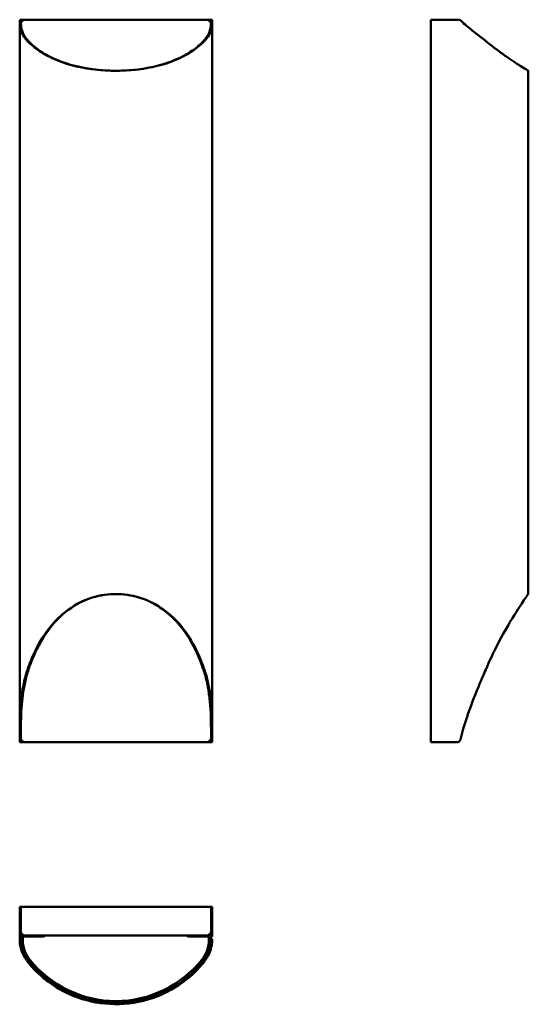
# Model space of a CAD drawing. Header units: millimetres. Extents: x 1727 to 2149, y 697 to 1515.
import ezdxf

# ---------------------------------------------------------------- set-up
doc = ezdxf.new("R2010")
doc.units = ezdxf.units.MM
doc.header["$LTSCALE"] = 4
doc.layers.add('Visibile (ISO)', color=7, linetype='Continuous', lineweight=50)

msp = doc.modelspace()

# ---------------------------------------------------------------- linework, layer by layer
at = {"layer": 'Visibile (ISO)'}
for p, q in [((1727.79, 1514.93), (1726.79, 1514.93)), ((1726.79, 1514.12), (1726.79, 1514.93)), ((1726.79, 1514.12), (1726.79, 1512.18)), ((1727.79, 1514.93), (1727.79, 1514.12)), ((1727.79, 1514.93), (1729.15, 1514.93)), ((1727.79, 1512.18), (1727.79, 1514.12)), ((1729.15, 1513.93), (1727.79, 1513.93)), ((1729.15, 1513.43), (1727.79, 1513.43)), ((1729.15, 1513.43), (1729.15, 1514.93)), ((1729.15, 1514.93), (1884.15, 1514.93)), ((1884.15, 1514.93), (1885.65, 1514.93)), ((1884.15, 1514.93), (1884.15, 1513.43)), ((1885.65, 1513.93), (1884.15, 1513.93)), ((1885.65, 1513.43), (1884.15, 1513.43)), ((1885.65, 1514.12), (1885.65, 1514.93)), ((1886.65, 1514.93), (1885.65, 1514.93)), ((1885.65, 1514.12), (1885.65, 1512.18)), ((1885.65, 1514.12), (1885.65, 1513.93)), ((1885.65, 1513.43), (1885.65, 1512.18)), ((1886.65, 1514.93), (1886.65, 1514.12)), ((1886.65, 1512.18), (1886.65, 1514.12)), ((2068.19, 1514.93), (2091.01, 1514.93)), ((2068.19, 914.93), (2068.19, 1514.93)), ((1726.79, 926.16), (1726.79, 1512.18)), ((1886.65, 1512.18), (1886.65, 926.16)), ((2149.14, 1472.54), (2149.14, 1038.02)), ((1726.79, 926.16), (1726.79, 917.19)), ((1727.79, 917.19), (1727.79, 926.16)), ((1885.65, 926.16), (1885.65, 917.19)), ((1886.65, 917.19), (1886.65, 926.16)), ((1726.79, 914.93), (1726.79, 917.19)), ((1727.79, 917.19), (1727.79, 915.05)), ((1727.79, 916.43), (1729.15, 916.43)), ((1727.79, 915.93), (1729.15, 915.93)), ((1729.15, 914.93), (1729.15, 916.43)), ((1884.15, 916.43), (1885.65, 916.43)), ((1884.15, 916.43), (1884.15, 914.93)), ((1884.15, 915.93), (1885.65, 915.93)), ((1885.65, 915.05), (1885.65, 917.19)), ((1886.65, 917.19), (1886.65, 914.93)), ((1726.79, 914.93), (1727.65, 914.93)), ((1727.65, 914.93), (1727.65, 915.05)), ((1729.15, 914.93), (1727.65, 914.93)), ((1884.15, 914.93), (1729.15, 914.93)), ((1885.65, 914.93), (1884.15, 914.93)), ((1885.65, 915.05), (1885.65, 914.93)), ((1885.65, 914.93), (1886.65, 914.93)), ((2089.85, 914.93), (2068.19, 914.93)), ((2089.85, 914.93), (2090.69, 914.93)), ((2090.69, 914.93), (2090.69, 915.05)), ((1726.79, 778.4), (1726.79, 755.59)), ((1726.79, 778.4), (1727.79, 778.4)), ((1727.65, 778.4), (1885.65, 778.4)), ((1727.65, 755.9), (1727.65, 778.4)), ((1727.79, 755.59), (1727.79, 778.4)), ((1885.65, 778.4), (1885.65, 755.59)), ((1885.65, 778.4), (1885.65, 778.4)), ((1886.65, 778.4), (1885.65, 778.4)), ((1885.65, 778.4), (1885.65, 755.9)), ((1886.65, 755.59), (1886.65, 778.4)), ((1726.79, 753.55), (1726.79, 755.59)), ((1726.79, 753.55), (1726.79, 751.42)), ((1727.65, 755.9), (1729.15, 755.9)), ((1727.79, 755.59), (1727.79, 753.55)), ((1727.79, 751.42), (1727.79, 753.55)), ((1729.15, 754.4), (1729.15, 755.9)), ((1884.15, 754.4), (1729.15, 754.4)), ((1729.35, 752.64), (1729.35, 751.14)), ((1746.65, 753.64), (1730.35, 753.64)), ((1866.65, 753.64), (1882.95, 753.64)), ((1883.95, 751.14), (1883.95, 752.64)), ((1884.15, 755.9), (1885.65, 755.9)), ((1884.15, 755.9), (1884.15, 754.4)), ((1885.65, 755.59), (1885.65, 753.55)), ((1885.65, 751.42), (1885.65, 753.84)), ((1885.65, 753.55), (1885.65, 751.42)), ((1886.65, 754.93), (1886.65, 756.99)), ((1886.65, 753.55), (1886.65, 755.59)), ((1885.65, 751.42), (1885.65, 751.42)), ((1733.47, 732.54), (1733.67, 732.31)), ((1734.44, 732.93), (1734.25, 733.17)), ((1879.19, 733.17), (1878.99, 732.93)), ((1879.77, 732.31), (1879.96, 732.54))]:
    msp.add_line(p, q, dxfattribs=at)
for centre, radius, start, end in [((2091.01, 1511.93), 3, 47.03395, 90), ((2198.69, 1627.54), 155, 227.03395, 228.09725), ((2089.85, 917.93), 3, 270, 345.81454), ((2090.69, 916.43), 1.5, 270, 342.28535), ((1729.15, 755.9), 1.5, 204.76263, 270), ((1729.15, 755.9), 0.5, 180, 270), ((1730.35, 752.64), 1, 90, 180), ((1746.65, 754.64), 1, 270, 346.22833), ((1866.65, 754.64), 1, 193.77167, 270), ((1882.95, 752.64), 1, 0, 90), ((1884.15, 755.9), 1.5, 270, 0), ((1884.15, 755.9), 0.5, 270, 0), ((1756.17, 751.14), 26.82, 180, 218.92245), ((1857.13, 751.14), 26.82, 321.07755, 0), ((1807.19, 792.34), 92.4, 218.92245, 269.62153), ((1806.11, 792.34), 92.4, 270.37847, 321.07755), ((1806.65, 709.94), 10, 269.62153, 270.37847)]:
    msp.add_arc(centre, radius, start, end, dxfattribs=at)
for centre, major_axis, ratio, start_param, end_param in [((1786.01, 1627.54), (0, -155), 0.62932, 5.714431, 5.716786), ((1786.79, 1627.54), (0, 155), 0.62932, 2.572838, 2.575193), ((1826.65, 1627.54), (0, -155), 0.62932, 0.5664, 0.568755), ((1827.43, 1627.54), (0, 155), 0.62932, 3.707992, 3.710347), ((2178.93, 1627.54), (0, -155), 0.777146, 5.714431, 5.716786), ((1786.01, 834.93), (0, 203.09), 0.359046, 0.800666, 0.804489), ((1786.79, 834.93), (0, 203.09), 0.359046, 0.800666, 0.804489), ((1826.65, 834.93), (0, 203.09), 0.359046, 5.478697, 5.482519), ((1827.43, 834.93), (0, 203.09), 0.359046, 5.478697, 5.482519), ((2178.93, 834.93), (0, 203.09), 0.443385, 0.800666, 0.804489), ((2198.69, 834.93), (0, 203.09), 0.57053, 1.104911, 1.153743)]:
    msp.add_ellipse(centre, major_axis=major_axis, ratio=ratio, start_param=start_param, end_param=end_param, dxfattribs=at)
for points, knots in [([(1733.47, 1496.95), (1731.21, 1499.2), (1729.53, 1501.57), (1727.87, 1505.38), (1727.46, 1506.69), (1726.92, 1509.38), (1726.79, 1510.76), (1726.79, 1512.18)], [0, 0, 0, 0, 1.273243, 1.273243, 1.914013, 1.914013, 2.5583, 2.5583, 2.5583, 2.5583]), ([(1727.79, 1512.18), (1727.79, 1511.47), (1727.82, 1510.77), (1728.11, 1507.66), (1728.73, 1505.37), (1730.86, 1500.98), (1732.34, 1498.92), (1734.25, 1496.95)], [0, 0, 0, 0, 0.317262, 0.317262, 1.421457, 1.421457, 2.511897, 2.511897, 2.511897, 2.511897]), ([(1879.19, 1496.95), (1881.38, 1499.2), (1883, 1501.58), (1884.6, 1505.38), (1885, 1506.69), (1885.39, 1508.7), (1885.49, 1509.39), (1885.62, 1510.77), (1885.65, 1511.47), (1885.65, 1512.18)], [0, 0, 0, 0, 1.24457, 1.24457, 1.872157, 1.872157, 2.187534, 2.187534, 2.504107, 2.504107, 2.504107, 2.504107]), ([(1886.65, 1512.18), (1886.65, 1510.76), (1886.52, 1509.38), (1885.84, 1506.02), (1885.13, 1504.09), (1883.02, 1500.39), (1881.66, 1498.63), (1879.96, 1496.95)], [0, 0, 0, 0, 0.646853, 0.646853, 1.611661, 1.611661, 2.567811, 2.567811, 2.567811, 2.567811]), ([(2114.05, 1496.95), (2111.26, 1499.2), (2108.17, 1501.57), (2103.34, 1505.38), (2101.7, 1506.69), (2098.42, 1509.38), (2096.79, 1510.76), (2095.17, 1512.18)], [0, 0, 0, 0, 1.273243, 1.273243, 1.914013, 1.914013, 2.5583, 2.5583, 2.5583, 2.5583]), ([(1879.77, 1496.75), (1878.94, 1495.92), (1878.1, 1495.12), (1873.76, 1491.24), (1869.86, 1488.46), (1857.34, 1481.34), (1847.76, 1477.89), (1827.08, 1473.5), (1816.41, 1472.47), (1795.09, 1472.62), (1784.74, 1473.74), (1766.51, 1477.82), (1758.67, 1480.5), (1748.2, 1485.72), (1744.95, 1487.66), (1740.44, 1490.85), (1738.99, 1491.96), (1736.23, 1494.28), (1734.93, 1495.48), (1733.67, 1496.75)], [0, 0, 0, 0, 0.46773, 0.46773, 2.304702, 2.304702, 5.782768, 5.782768, 9.058369, 9.058369, 12.247597, 12.247597, 15.055171, 15.055171, 16.464702, 16.464702, 17.172762, 17.172762, 17.883277, 17.883277, 17.883277, 17.883277]), ([(1734.44, 1496.75), (1735.26, 1495.92), (1736.1, 1495.12), (1740.39, 1491.24), (1744.23, 1488.47), (1756.6, 1481.36), (1766.05, 1477.91), (1786.17, 1473.58), (1796.38, 1472.54), (1806.72, 1472.54)], [0, 0, 0, 0, 0.463609, 0.463609, 2.282978, 2.282978, 5.721656, 5.721656, 8.86089, 8.86089, 8.86089, 8.86089]), ([(1806.72, 1472.54), (1807.03, 1472.54), (1807.34, 1472.55), (1818.04, 1472.61), (1828.25, 1473.71), (1846.32, 1477.76), (1854.13, 1480.45), (1864.54, 1485.68), (1867.78, 1487.62), (1872.26, 1490.82), (1873.7, 1491.94), (1876.44, 1494.27), (1877.74, 1495.47), (1878.99, 1496.75)], [8.860894, 8.860894, 8.860894, 8.860894, 8.955829, 8.955829, 12.103016, 12.103016, 14.896491, 14.896491, 16.300151, 16.300151, 17.005666, 17.005666, 17.713921, 17.713921, 17.713921, 17.713921]), ([(2149.14, 1472.54), (2149.14, 1472.54), (2149.14, 1472.55), (2149.01, 1472.62), (2147.11, 1473.74), (2140.59, 1477.82), (2136.38, 1480.5), (2128.83, 1485.72), (2126.11, 1487.66), (2121.82, 1490.85), (2120.36, 1491.96), (2117.36, 1494.28), (2115.86, 1495.48), (2114.29, 1496.75)], [8.945698, 8.945698, 8.945698, 8.945698, 9.058369, 9.058369, 12.247597, 12.247597, 15.055171, 15.055171, 16.464702, 16.464702, 17.172762, 17.172762, 17.883277, 17.883277, 17.883277, 17.883277]), ([(1733.67, 976.32), (1735.43, 981.36), (1738.39, 989.09), (1749.16, 1008.27), (1756.48, 1016.85), (1771.22, 1028.41), (1778.63, 1032.45), (1793.85, 1037.17), (1801.16, 1038.2), (1815.73, 1037.79), (1822.66, 1036.46), (1836.58, 1031.49), (1843.21, 1027.69), (1856.4, 1017.22), (1862.43, 1010.15), (1869.94, 998.4), (1872.21, 994.22), (1876.31, 985.52), (1878.1, 981.08), (1879.77, 976.32)], [0, 0, 0, 0, 1.73012, 1.73012, 4.062744, 4.062744, 5.896138, 5.896138, 7.442194, 7.442194, 8.926721, 8.926721, 10.592587, 10.592587, 12.678361, 12.678361, 13.751486, 13.751486, 14.843354, 14.843354, 14.843354, 14.843354]), ([(1878.99, 976.32), (1877.37, 981), (1874.45, 988.86), (1863.64, 1008.3), (1856.41, 1016.87), (1841.87, 1028.39), (1834.57, 1032.42), (1819.59, 1037.14), (1812.41, 1038.18), (1798.08, 1037.82), (1791.26, 1036.53), (1777.56, 1031.68), (1771.03, 1027.95), (1758.22, 1017.82), (1751.84, 1010.68), (1743.85, 997.82), (1741.69, 993.74), (1737.77, 985.27), (1736.05, 980.94), (1734.44, 976.32)], [0, 0, 0, 0, 1.602681, 1.602681, 3.687675, 3.687675, 5.320617, 5.320617, 6.692009, 6.692009, 8.007467, 8.007467, 9.48395, 9.48395, 11.283252, 11.283252, 12.068214, 12.068214, 12.867215, 12.867215, 12.867215, 12.867215]), ([(2114.29, 976.32), (2116.47, 981.36), (2120, 989.09), (2129.92, 1008.27), (2135.12, 1016.85), (2142.48, 1028.41), (2145.24, 1032.45), (2148.4, 1036.99), (2149.14, 1038.02), (2149.14, 1038.02)], [0, 0, 0, 0, 1.73012, 1.73012, 4.062744, 4.062744, 5.896138, 5.896138, 7.312331, 7.312331, 7.312331, 7.312331]), ([(1726.79, 926.16), (1726.79, 935.03), (1727.1, 943.48), (1728.61, 955.99), (1729.28, 960.06), (1730.6, 966.06), (1731.09, 968.03), (1732.19, 971.93), (1732.8, 973.85), (1733.47, 975.76)], [0, 0, 0, 0, 2.773431, 2.773431, 4.139444, 4.139444, 4.815285, 4.815285, 5.483742, 5.483742, 5.483742, 5.483742]), ([(1734.25, 975.76), (1733.6, 973.85), (1733.01, 971.92), (1730.6, 963.08), (1729.44, 956.01), (1728.02, 941.34), (1727.79, 933.9), (1727.79, 926.16)], [0, 0, 0, 0, 0.654483, 0.654483, 2.993426, 2.993426, 5.369189, 5.369189, 5.369189, 5.369189]), ([(1885.65, 926.16), (1885.65, 935.02), (1885.34, 943.47), (1883.89, 955.99), (1883.25, 960.06), (1881.96, 966.06), (1881.49, 968.03), (1880.43, 971.92), (1879.84, 973.85), (1879.19, 975.76)], [0, 0, 0, 0, 2.762337, 2.762337, 4.1205, 4.1205, 4.791718, 4.791718, 5.455025, 5.455025, 5.455025, 5.455025]), ([(1879.96, 975.76), (1880.64, 973.85), (1881.25, 971.93), (1883.74, 963.09), (1884.94, 956.02), (1886.41, 941.35), (1886.65, 933.91), (1886.65, 926.16)], [0, 0, 0, 0, 0.659376, 0.659376, 3.011911, 3.011911, 5.39627, 5.39627, 5.39627, 5.39627]), ([(2095.17, 926.16), (2097.77, 935.03), (2100.72, 943.48), (2105.61, 955.99), (2107.29, 960.06), (2109.84, 966.06), (2110.69, 968.03), (2112.38, 971.93), (2113.22, 973.85), (2114.05, 975.76)], [0, 0, 0, 0, 2.773431, 2.773431, 4.139444, 4.139444, 4.815285, 4.815285, 5.483742, 5.483742, 5.483742, 5.483742]), ([(1733.47, 732.54), (1731.21, 735.34), (1729.53, 738.43), (1727.87, 743.26), (1727.46, 744.9), (1726.92, 748.18), (1726.79, 749.81), (1726.79, 751.42)], [0, 0, 0, 0, 1.273243, 1.273243, 1.914013, 1.914013, 2.5583, 2.5583, 2.5583, 2.5583]), ([(1727.79, 751.42), (1727.79, 750.64), (1727.82, 749.86), (1728.11, 746.32), (1728.73, 743.53), (1730.86, 738.12), (1732.34, 735.54), (1734.25, 733.17)], [0, 0, 0, 0, 0.317262, 0.317262, 1.421457, 1.421457, 2.511897, 2.511897, 2.511897, 2.511897]), ([(1885.65, 751.42), (1885.65, 748.92), (1885.34, 746.07), (1883.89, 741.34), (1883.25, 739.71), (1881.96, 737.25), (1881.49, 736.42), (1880.43, 734.79), (1879.84, 733.98), (1879.19, 733.17)], [0, 0, 0, 0, 2.762337, 2.762337, 4.1205, 4.1205, 4.791718, 4.791718, 5.455025, 5.455025, 5.455025, 5.455025]), ([(1879.19, 733.17), (1881.38, 735.88), (1883, 738.87), (1884.6, 743.53), (1885, 745.12), (1885.39, 747.49), (1885.49, 748.28), (1885.62, 749.86), (1885.65, 750.64), (1885.65, 751.42)], [0, 0, 0, 0, 1.24457, 1.24457, 1.872157, 1.872157, 2.187534, 2.187534, 2.504107, 2.504107, 2.504107, 2.504107]), ([(1886.65, 751.42), (1886.65, 749.81), (1886.52, 748.18), (1885.84, 744.08), (1885.13, 741.63), (1883.02, 736.9), (1881.66, 734.64), (1879.96, 732.54)], [0, 0, 0, 0, 0.646853, 0.646853, 1.611661, 1.611661, 2.567811, 2.567811, 2.567811, 2.567811]), ([(1879.77, 732.31), (1878.94, 731.28), (1878.1, 730.28), (1873.76, 725.36), (1869.86, 721.61), (1857.34, 711.56), (1847.76, 706.15), (1827.08, 699.08), (1816.41, 697.34), (1795.09, 697.59), (1784.74, 699.49), (1766.51, 706.01), (1758.67, 710.22), (1748.2, 717.77), (1744.95, 720.49), (1740.44, 724.78), (1738.99, 726.24), (1736.23, 729.24), (1734.93, 730.74), (1733.67, 732.31)], [0, 0, 0, 0, 0.46773, 0.46773, 2.304702, 2.304702, 5.782768, 5.782768, 9.058369, 9.058369, 12.247597, 12.247597, 15.055171, 15.055171, 16.464702, 16.464702, 17.172762, 17.172762, 17.883277, 17.883277, 17.883277, 17.883277]), ([(1734.44, 732.93), (1735.26, 731.92), (1736.1, 730.94), (1740.39, 726.07), (1744.23, 722.37), (1756.6, 712.44), (1766.05, 707.09), (1786.46, 700.1), (1796.99, 698.36), (1818.04, 698.57), (1828.25, 700.42), (1846.32, 706.83), (1854.13, 711), (1864.54, 718.5), (1867.78, 721.19), (1872.26, 725.45), (1873.7, 726.91), (1876.44, 729.88), (1877.74, 731.38), (1878.99, 732.93)], [0, 0, 0, 0, 0.463609, 0.463609, 2.282978, 2.282978, 5.721656, 5.721656, 8.955829, 8.955829, 12.103016, 12.103016, 14.896491, 14.896491, 16.300151, 16.300151, 17.005666, 17.005666, 17.713921, 17.713921, 17.713921, 17.713921])]:
    msp.add_open_spline(points, degree=3, knots=knots, dxfattribs=at)

doc.saveas('drawing.dxf')
